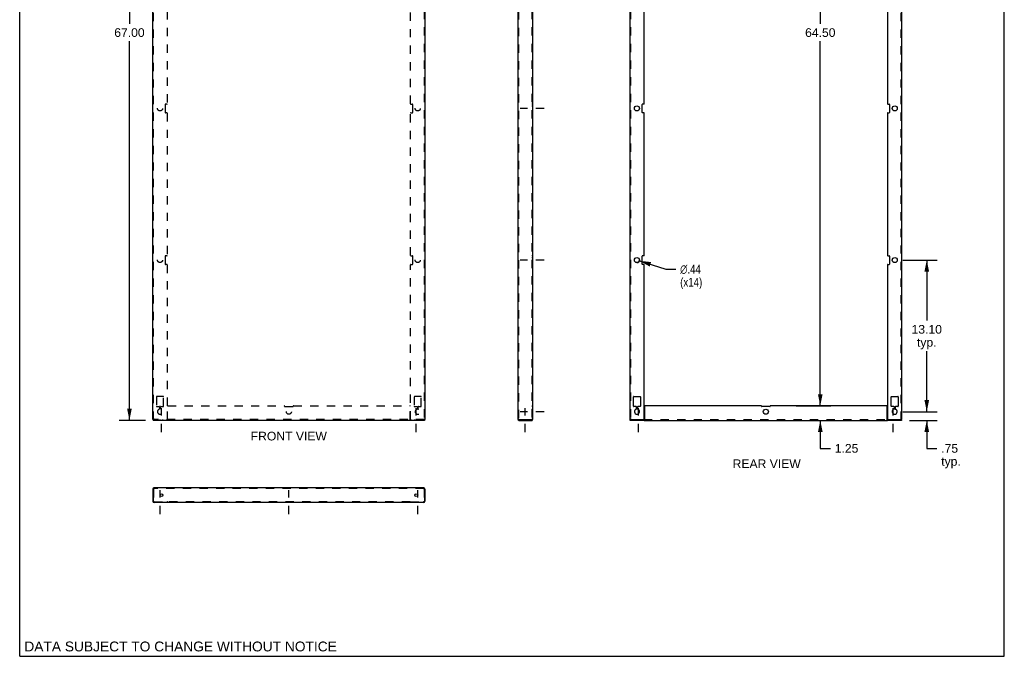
# Model space of a CAD drawing. Header units: inches. Extents: x 0 to 85, y 0 to 110.
# Tile 1 of 2: x 0 to 85, y 0 to 55. Entities that reach past the tile are written whole.
import ezdxf

# ---------------------------------------------------------------- set-up
doc = ezdxf.new("R2010")
doc.units = ezdxf.units.IN
doc.header["$LTSCALE"] = 7.17037
doc.header["$MEASUREMENT"] = 0
doc.linetypes.add('DASHED', pattern=[0.2, 0.1, -0.1])
doc.linetypes.add('HIDDEN', pattern=[0.2, 0.1, -0.1])
doc.layers.get('0').update_dxf_attribs({"linetype": 'CONTINUOUS'})
doc.layers.add('DEFAULT_2', color=8, linetype='HIDDEN')
doc.layers.add('DIMENSIONS', color=7, linetype='CONTINUOUS')
doc.styles.get("Standard").update_dxf_attribs({"font": 'arial.ttf'})
doc.styles.add('TEXTSTYLE_1', font='gdt', dxfattribs={"width": 0.8})
doc.dimstyles.new('DIMSTYLE_1', dxfattribs={"dimtxt": 0.75, "dimasz": 1, "dimexe": 0.09, "dimexo": 0.07, "dimgap": 0.0375, "dimtad": 0, "dimtih": 1, "dimtoh": 1, "dimzin": 4, "dimdsep": 46, "dimtxsty": 'Standard', "dimblk": '_FILLED', "dimblk1": '_FILLED', "dimblk2": '_FILLED', "dimcen": 0.09, "dimadec": 3, "dimazin": 1, "dimtfac": 1, "dimtdec": 3, "dimtofl": 0, "dimtmove": 0, "dimatfit": 3, "dimldrblk": '_FILLED', "dimfxl": 0, "dimtolj": 1, "dimtzin": 4, "dimarcsym": 0})
doc.dimstyles.new('DIMSTYLE_2', dxfattribs={"dimtxt": 0.75, "dimasz": 1, "dimexe": 0.09, "dimexo": 0.07, "dimgap": 0.09, "dimtad": 0, "dimtih": 1, "dimtoh": 1, "dimzin": 4, "dimdsep": 46, "dimtxsty": 'Standard', "dimblk": '_FILLED', "dimblk1": '_FILLED', "dimblk2": '_FILLED', "dimcen": 0.09, "dimadec": 3, "dimazin": 1, "dimtfac": 1, "dimtdec": 3, "dimtofl": 0, "dimtmove": 0, "dimatfit": 1, "dimldrblk": '_FILLED', "dimfxl": 0, "dimtolj": 1, "dimtzin": 4, "dimarcsym": 0})

# ---------------------------------------------------------------- blocks, each defined once
blk = doc.blocks.new('_FILLED')
at = {"color": 0, "linetype": 'ByBlock'}
blk.add_solid([(0, 0), (-1, 0.2), (-1, -0.2)], dxfattribs=at)
blk = doc.blocks.new('*D2')
at = {"layer": 'DIMENSIONS', "color": 2, "linetype": 'Continuous'}
for p, q in [((10.848, 87.385), (8.574, 87.385)), ((9.474, 87.385), (9.474, 54.635)), ((9.474, 20.385), (9.474, 53.135)), ((10.848, 20.385), (8.574, 20.385))]:
    blk.add_line(p, q, dxfattribs=at)
for p, rotation in [((9.474, 87.385), 90), ((9.474, 20.385), 270)]:
    blk.add_blockref('_FILLED', p, dxfattribs=dict(at, rotation=rotation))
at = {"layer": 'DIMENSIONS', "color": 2, "linetype": 'Continuous', "insert": (9.474, 54.26), "char_height": 0.75, "width": 2.62082, "attachment_point": 2, "line_spacing_factor": 0.9}
blk.add_mtext('67.00', dxfattribs=at)
blk = doc.blocks.new('*D3')
at = {"layer": 'DIMENSIONS', "color": 2, "linetype": 'Continuous'}
for p, q in [((78.305, 21.135), (78.305, 23.135)), ((76.238, 21.135), (79.205, 21.135)), ((76.803, 20.385), (79.205, 20.385)), ((78.305, 20.385), (78.305, 17.963)), ((78.305, 17.963), (79.18, 17.963))]:
    blk.add_line(p, q, dxfattribs=at)
for p, rotation in [((78.305, 21.135), 270), ((78.305, 20.385), 90)]:
    blk.add_blockref('_FILLED', p, dxfattribs=dict(at, rotation=rotation))
at = {"layer": 'DIMENSIONS', "color": 2, "linetype": 'Continuous', "insert": (79.555, 18.338), "char_height": 0.75, "width": 1.6868, "attachment_point": 1, "line_spacing_factor": 0.9}
blk.add_mtext('.75\\Ptyp.', dxfattribs=at)
blk = doc.blocks.new('*D4')
at = {"layer": 'DIMENSIONS', "color": 2, "linetype": 'Continuous'}
for p, q in [((76.238, 34.235), (79.205, 34.235)), ((78.305, 34.235), (78.305, 28.999)), ((78.305, 21.135), (78.305, 26.374)), ((76.238, 21.135), (79.205, 21.135))]:
    blk.add_line(p, q, dxfattribs=at)
for p, rotation in [((78.305, 34.235), 90), ((78.305, 21.135), 270)]:
    blk.add_blockref('_FILLED', p, dxfattribs=dict(at, rotation=rotation))
at = {"layer": 'DIMENSIONS', "color": 2, "linetype": 'Continuous', "insert": (78.305, 28.624), "char_height": 0.75, "width": 2.62082, "attachment_point": 2, "line_spacing_factor": 0.9}
blk.add_mtext('13.10\\Ptyp.', dxfattribs=at)
blk = doc.blocks.new('*D7')
at = {"layer": 'DIMENSIONS', "color": 2, "linetype": 'Continuous'}
for p, q in [((53.497, 34.169), (55.767, 33.446)), ((55.767, 33.446), (56.642, 33.446))]:
    blk.add_line(p, q, dxfattribs=at)
at = {"layer": 'DIMENSIONS', "color": 2, "linetype": 'Continuous', "rotation": 162.3495838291}
blk.add_blockref('_FILLED', (53.497, 34.169), dxfattribs=at)
at = {"layer": 'DIMENSIONS', "color": 2, "linetype": 'Continuous', "insert": (57.017, 33.821), "char_height": 0.75, "width": 2.45539, "attachment_point": 1, "line_spacing_factor": 0.9, "style": 'TEXTSTYLE_1'}
blk.add_mtext('{\\fgdt;n}\\fArial;.44\\P(x14)', dxfattribs=at)
blk = doc.blocks.new('*D11')
at = {"layer": 'DIMENSIONS', "color": 2, "linetype": 'Continuous'}
for p, q in [((69.113, 21.635), (69.113, 23.635)), ((67.039, 21.635), (70.013, 21.635)), ((64.039, 20.385), (70.013, 20.385)), ((69.113, 20.385), (69.113, 17.968)), ((69.113, 17.968), (69.988, 17.968))]:
    blk.add_line(p, q, dxfattribs=at)
for p, rotation in [((69.113, 21.635), 270), ((69.113, 20.385), 90)]:
    blk.add_blockref('_FILLED', p, dxfattribs=dict(at, rotation=rotation))
at = {"layer": 'DIMENSIONS', "color": 2, "linetype": 'Continuous', "insert": (70.363, 18.343), "char_height": 0.75, "width": 2.0381, "attachment_point": 1, "line_spacing_factor": 0.9}
blk.add_mtext('1.25', dxfattribs=at)
blk = doc.blocks.new('*D12')
at = {"layer": 'DIMENSIONS', "color": 2, "linetype": 'Continuous'}
for p, q in [((67.039, 86.135), (70.013, 86.135)), ((69.113, 86.135), (69.113, 54.635)), ((69.113, 21.635), (69.113, 53.135)), ((67.022, 21.635), (70.013, 21.635))]:
    blk.add_line(p, q, dxfattribs=at)
for p, rotation in [((69.113, 86.135), 90), ((69.113, 21.635), 270)]:
    blk.add_blockref('_FILLED', p, dxfattribs=dict(at, rotation=rotation))
at = {"layer": 'DIMENSIONS', "color": 2, "linetype": 'Continuous', "insert": (69.113, 54.26), "char_height": 0.75, "width": 2.62082, "attachment_point": 2, "line_spacing_factor": 0.9}
blk.add_mtext('64.50', dxfattribs=at)

msp = doc.modelspace()

# ---------------------------------------------------------------- linework, layer by layer
at = {"color": 7, "linetype": 'Continuous'}
for p, q in [((0, 0), (0, 110)), ((85, 0), (85, 110)), ((11.548, 20.445), (11.488, 20.445)), ((11.531, 20.447), (11.518, 20.445)), ((11.518, 20.445), (11.518, 20.385)), ((34.928, 20.445), (34.988, 20.445)), ((34.944, 20.447), (34.958, 20.445)), ((34.958, 20.445), (34.958, 20.385)), ((43.123, 20.445), (43.123, 20.385)), ((44.231, 20.385), (44.231, 20.445)), ((52.693, 20.385), (52.693, 20.445)), ((53.914, 20.385), (53.914, 20.445)), ((74.913, 20.385), (74.913, 20.445)), ((76.133, 20.385), (76.133, 20.445)), ((11.518, 14.435), (11.488, 14.435)), ((34.958, 14.435), (34.988, 14.435)), ((12.738, 13.327), (12.738, 13.297)), ((12.768, 13.31), (12.768, 13.327)), ((33.708, 13.31), (33.708, 13.327)), ((33.738, 13.327), (33.738, 13.297)), ((0, 0), (85, 0))]:
    msp.add_line(p, q, dxfattribs=at)
at = {"color": 3, "linetype": 'Continuous'}
for p, q in [((11.488, 20.445), (11.488, 87.325)), ((34.988, 87.325), (34.988, 20.445)), ((43.011, 87.273), (43.011, 20.497)), ((44.261, 87.325), (44.261, 20.445)), ((52.663, 87.325), (52.663, 20.445)), ((76.163, 20.445), (76.163, 87.325)), ((53.913, 47.74), (53.913, 60.03)), ((74.913, 60.03), (74.913, 47.74)), ((53.726, 46.99), (53.726, 47.68)), ((53.883, 47.71), (53.756, 47.71)), ((74.943, 47.71), (75.071, 47.71)), ((75.101, 47.68), (75.101, 46.99)), ((53.883, 46.96), (53.756, 46.96)), ((53.913, 34.64), (53.913, 46.93)), ((74.913, 46.93), (74.913, 34.64)), ((74.943, 46.96), (75.071, 46.96)), ((53.726, 33.89), (53.726, 34.58)), ((53.883, 34.61), (53.756, 34.61)), ((74.943, 34.61), (75.071, 34.61)), ((75.101, 34.58), (75.101, 33.89)), ((53.883, 33.86), (53.756, 33.86)), ((53.913, 20.475), (53.913, 33.83)), ((74.913, 33.83), (74.913, 20.475)), ((74.943, 33.86), (75.071, 33.86)), ((52.993, 21.602), (52.993, 22.417)), ((53.023, 22.447), (53.553, 22.447)), ((53.583, 22.417), (53.583, 21.602)), ((75.243, 21.602), (75.243, 22.417)), ((75.273, 22.447), (75.803, 22.447)), ((75.833, 22.417), (75.833, 21.602)), ((53.227, 21.572), (53.023, 21.572)), ((53.257, 21.376), (53.257, 21.542)), ((53.32, 21.542), (53.32, 21.376)), ((53.553, 21.572), (53.35, 21.572)), ((53.943, 21.605), (53.943, 20.443)), ((64.008, 21.635), (53.973, 21.635)), ((64.758, 21.572), (64.068, 21.572)), ((74.853, 21.635), (64.818, 21.635)), ((74.883, 20.443), (74.883, 21.605)), ((75.477, 21.572), (75.273, 21.572)), ((75.507, 21.376), (75.507, 21.542)), ((75.57, 21.542), (75.57, 21.376)), ((75.803, 21.572), (75.6, 21.572)), ((11.491, 20.454), (11.488, 20.445)), ((11.6, 20.497), (11.571, 20.488)), ((11.6, 20.497), (11.586, 20.468)), ((34.876, 20.497), (34.905, 20.488)), ((34.876, 20.497), (34.889, 20.468)), ((34.984, 20.454), (34.988, 20.445)), ((43.094, 20.454), (43.123, 20.445)), ((43.123, 20.445), (44.261, 20.445)), ((52.663, 20.445), (53.883, 20.445)), ((74.943, 20.445), (76.163, 20.445)), ((11.531, 20.389), (11.518, 20.385)), ((34.958, 20.385), (11.518, 20.385)), ((34.944, 20.389), (34.958, 20.385)), ((43.123, 20.385), (44.231, 20.385)), ((53.914, 20.385), (52.693, 20.385)), ((53.928, 20.385), (74.898, 20.385)), ((76.133, 20.385), (74.913, 20.385)), ((11.531, 14.464), (11.518, 14.435)), ((34.876, 14.547), (11.6, 14.547)), ((34.944, 14.464), (34.958, 14.435)), ((11.488, 14.435), (11.488, 13.409)), ((11.518, 14.435), (11.518, 13.357)), ((34.958, 14.435), (34.958, 13.357)), ((34.988, 14.435), (34.988, 13.409)), ((11.548, 13.327), (12.738, 13.327)), ((12.738, 13.297), (11.6, 13.297)), ((12.768, 13.297), (12.768, 13.31)), ((33.708, 13.297), (12.768, 13.297)), ((33.708, 13.297), (33.708, 13.31)), ((33.737, 13.327), (34.928, 13.327)), ((34.876, 13.297), (33.738, 13.297))]:
    msp.add_line(p, q, dxfattribs=at)
at = {"color": 2, "linetype": 'DASHED'}
for p, q in [((45.267, 47.335), (43.196, 47.335)), ((45.267, 34.235), (43.196, 34.235)), ((12.238, 19.379), (12.238, 21.45)), ((34.238, 19.379), (34.238, 21.45)), ((43.636, 19.379), (43.636, 21.45)), ((53.413, 19.379), (53.413, 21.45)), ((75.413, 19.379), (75.413, 21.45)), ((45.267, 21.135), (43.196, 21.135)), ((12.113, 12.291), (12.113, 14.362)), ((23.238, 12.291), (23.238, 14.362)), ((34.363, 12.291), (34.363, 14.362))]:
    msp.add_line(p, q, dxfattribs=at)
at = {"color": 3, "linetype": 'Continuous'}
for points in [[(11.571, 20.488), (11.544, 20.48), (11.52, 20.471), (11.503, 20.462), (11.491, 20.454)], [(11.586, 20.468), (11.572, 20.441), (11.559, 20.418), (11.545, 20.4), (11.531, 20.389)], [(34.889, 20.468), (34.903, 20.441), (34.917, 20.418), (34.93, 20.4), (34.944, 20.389)], [(34.905, 20.488), (34.932, 20.48), (34.955, 20.471), (34.973, 20.462), (34.984, 20.454)], [(43.011, 20.497), (43.015, 20.488), (43.026, 20.48), (43.044, 20.471), (43.067, 20.462), (43.094, 20.454)], [(44.24, 20.406), (44.239, 20.399), (44.238, 20.394)], [(44.243, 20.428), (44.241, 20.42), (44.24, 20.413), (44.24, 20.406)], [(44.247, 20.443), (44.245, 20.436), (44.243, 20.428)], [(53.932, 20.406), (53.93, 20.399), (53.927, 20.394), (53.923, 20.389), (53.919, 20.386), (53.914, 20.385)], [(53.938, 20.428), (53.936, 20.42), (53.934, 20.413), (53.932, 20.406)], [(53.943, 20.443), (53.94, 20.436), (53.938, 20.428)], [(74.883, 20.443), (74.887, 20.436), (74.889, 20.428)], [(74.889, 20.428), (74.891, 20.42), (74.893, 20.413), (74.895, 20.406)], [(74.895, 20.406), (74.897, 20.399), (74.9, 20.394), (74.903, 20.389), (74.908, 20.386), (74.913, 20.385)], [(11.6, 14.547), (11.586, 14.543), (11.572, 14.532), (11.559, 14.514), (11.545, 14.491), (11.531, 14.464)], [(34.876, 14.547), (34.889, 14.543), (34.903, 14.532), (34.917, 14.514), (34.93, 14.491), (34.944, 14.464)], [(12.768, 13.31), (12.764, 13.313), (12.762, 13.315), (12.76, 13.317), (12.758, 13.317), (12.756, 13.318), (12.754, 13.319), (12.751, 13.32), (12.748, 13.322), (12.743, 13.324), (12.738, 13.327)], [(33.708, 13.31), (33.711, 13.313), (33.713, 13.315), (33.715, 13.317), (33.717, 13.317), (33.719, 13.318), (33.721, 13.319), (33.724, 13.32), (33.728, 13.322), (33.732, 13.324), (33.737, 13.327)]]:
    msp.add_lwpolyline(points, dxfattribs=at)
at = {"color": 7, "linetype": 'Continuous'}
for points in [[(11.559, 20.46), (11.545, 20.452), (11.531, 20.447)], [(11.555, 20.462), (11.549, 20.454), (11.548, 20.445)], [(11.6, 20.497), (11.586, 20.488), (11.574, 20.48), (11.563, 20.471), (11.555, 20.462)], [(11.6, 20.497), (11.586, 20.483), (11.572, 20.471), (11.559, 20.46)], [(34.876, 20.497), (34.889, 20.488), (34.902, 20.48), (34.912, 20.471), (34.921, 20.462)], [(34.876, 20.497), (34.889, 20.483), (34.903, 20.471), (34.917, 20.46)], [(34.917, 20.46), (34.93, 20.452), (34.944, 20.447)], [(34.921, 20.462), (34.926, 20.454), (34.928, 20.445)], [(53.943, 20.472), (53.938, 20.47), (53.933, 20.466), (53.93, 20.462), (53.927, 20.458), (53.924, 20.453), (53.921, 20.449), (53.918, 20.446), (53.914, 20.445)], [(74.883, 20.472), (74.889, 20.47), (74.894, 20.466), (74.897, 20.462), (74.9, 20.458), (74.903, 20.453), (74.905, 20.449), (74.909, 20.446), (74.913, 20.445)]]:
    msp.add_lwpolyline(points, dxfattribs=at)
at = {"color": 3, "linetype": 'Continuous'}
for centre, radius in [((53.288, 47.335), 0.219), ((75.538, 47.335), 0.219), ((53.288, 34.235), 0.219), ((75.538, 34.235), 0.219), ((64.413, 21.135), 0.219), ((12.238, 13.922), 0.125), ((34.238, 13.922), 0.125)]:
    msp.add_circle(centre, radius, dxfattribs=at)
for centre, radius, start, end in [((53.756, 47.68), 0.03, 90, 180), ((53.883, 47.74), 0.03, 270, 360), ((74.943, 47.74), 0.03, 180, 270), ((75.071, 47.68), 0.03, 0, 90), ((53.756, 46.99), 0.03, 180, 270), ((53.883, 46.93), 0.03, 0, 90), ((74.943, 46.93), 0.03, 90, 180), ((75.071, 46.99), 0.03, 270, 360), ((53.756, 34.58), 0.03, 90, 180), ((53.883, 34.64), 0.03, 270, 360), ((74.943, 34.64), 0.03, 180, 270), ((75.071, 34.58), 0.03, 0, 90), ((53.756, 33.89), 0.03, 180, 270), ((53.883, 33.83), 0.03, 0, 90), ((74.943, 33.83), 0.03, 90, 180), ((75.071, 33.89), 0.03, 270, 360), ((53.023, 22.417), 0.03, 90, 180), ((53.553, 22.417), 0.03, 0, 90), ((75.273, 22.417), 0.03, 90, 180), ((75.803, 22.417), 0.03, 0, 90), ((53.023, 21.602), 0.03, 180, 270), ((53.288, 21.135), 0.219, 104.2546, 75.7454), ((53.227, 21.542), 0.03, 0, 90), ((53.227, 21.376), 0.03, 284.2546, 360), ((53.35, 21.542), 0.03, 90, 180), ((53.35, 21.376), 0.03, 180, 255.7454), ((53.553, 21.602), 0.03, 270, 360), ((53.973, 21.605), 0.03, 90, 180), ((64.008, 21.605), 0.03, 357.61406, 90), ((64.068, 21.602), 0.03, 177.61406, 270), ((64.758, 21.602), 0.03, 270, 2.38594), ((64.818, 21.605), 0.03, 90, 182.38594), ((74.853, 21.605), 0.03, 0, 90), ((75.273, 21.602), 0.03, 180, 270), ((75.538, 21.135), 0.219, 104.2546, 75.7454), ((75.477, 21.542), 0.03, 0, 90), ((75.477, 21.376), 0.03, 284.2546, 360), ((75.6, 21.542), 0.03, 90, 180), ((75.6, 21.376), 0.03, 180, 255.7454), ((75.803, 21.602), 0.03, 270, 360), ((43.123, 20.497), 0.112, 180, 270), ((53.883, 20.475), 0.03, 270, 360), ((74.943, 20.475), 0.03, 180, 270), ((11.6, 14.435), 0.112, 90, 180), ((34.876, 14.435), 0.112, 0, 90), ((11.6, 13.409), 0.112, 180, 270), ((11.548, 13.357), 0.03, 180, 270), ((34.876, 13.409), 0.112, 270, 360), ((34.928, 13.357), 0.03, 270, 360)]:
    msp.add_arc(centre, radius, start, end, dxfattribs=at)
at = {"layer": 'DEFAULT_2', "color": 8, "linetype": 'HIDDEN'}
for p, q in [((11.548, 20.445), (11.548, 87.325)), ((34.928, 87.325), (34.928, 20.445)), ((43.071, 87.273), (43.071, 20.497)), ((44.201, 87.325), (44.201, 20.445)), ((52.723, 87.325), (52.723, 20.445)), ((76.103, 20.445), (76.103, 87.325)), ((12.738, 60.03), (12.738, 47.74)), ((33.738, 47.74), (33.738, 60.03)), ((12.55, 47.68), (12.55, 46.99)), ((12.708, 47.71), (12.58, 47.71)), ((33.768, 47.71), (33.895, 47.71)), ((33.925, 46.99), (33.925, 47.68)), ((44.261, 47.71), (44.201, 47.71)), ((12.708, 46.96), (12.58, 46.96)), ((12.738, 46.93), (12.738, 34.64)), ((33.738, 34.64), (33.738, 46.93)), ((33.768, 46.96), (33.895, 46.96)), ((44.201, 47.554), (44.261, 47.554)), ((44.201, 47.116), (44.261, 47.116)), ((44.261, 46.96), (44.201, 46.96)), ((12.55, 34.58), (12.55, 33.89)), ((12.708, 34.61), (12.58, 34.61)), ((33.768, 34.61), (33.895, 34.61)), ((33.925, 33.89), (33.925, 34.58)), ((44.261, 34.61), (44.201, 34.61)), ((44.201, 34.454), (44.261, 34.454)), ((44.201, 34.016), (44.261, 34.016)), ((12.708, 33.86), (12.58, 33.86)), ((12.738, 33.83), (12.738, 20.475)), ((33.738, 20.475), (33.738, 33.83)), ((33.768, 33.86), (33.895, 33.86)), ((44.261, 33.86), (44.201, 33.86)), ((11.818, 22.417), (11.818, 21.602)), ((12.378, 22.447), (11.848, 22.447)), ((12.408, 21.602), (12.408, 22.417)), ((34.068, 22.417), (34.068, 21.602)), ((34.628, 22.447), (34.098, 22.447)), ((34.658, 21.602), (34.658, 22.417)), ((44.261, 22.447), (44.201, 22.447)), ((11.848, 21.572), (12.051, 21.572)), ((12.081, 21.542), (12.081, 21.376)), ((12.144, 21.376), (12.144, 21.542)), ((12.174, 21.572), (12.378, 21.572)), ((12.768, 20.443), (12.768, 21.605)), ((12.798, 21.635), (22.833, 21.635)), ((22.893, 21.572), (23.583, 21.572)), ((23.643, 21.635), (33.678, 21.635)), ((33.708, 20.443), (33.708, 21.605)), ((34.098, 21.572), (34.301, 21.572)), ((34.331, 21.542), (34.331, 21.376)), ((34.394, 21.376), (34.394, 21.542)), ((34.424, 21.572), (34.628, 21.572)), ((44.201, 21.635), (44.261, 21.635)), ((44.261, 21.572), (44.201, 21.572)), ((44.201, 21.354), (44.261, 21.354)), ((34.928, 20.445), (11.548, 20.445)), ((12.113, 20.385), (12.113, 20.445)), ((12.363, 20.385), (12.363, 20.445)), ((12.738, 20.385), (12.738, 20.445)), ((33.737, 20.385), (33.737, 20.445)), ((34.113, 20.385), (34.113, 20.445)), ((34.363, 20.385), (34.363, 20.445)), ((43.071, 20.497), (43.011, 20.497)), ((43.511, 20.445), (43.511, 20.385)), ((43.761, 20.445), (43.761, 20.385)), ((44.247, 20.443), (44.195, 20.472)), ((44.198, 20.466), (44.2, 20.464)), ((44.2, 20.464), (44.201, 20.462)), ((44.201, 20.916), (44.261, 20.916)), ((44.21, 20.452), (44.207, 20.456)), ((44.231, 20.41), (44.23, 20.413)), ((44.231, 20.411), (44.231, 20.409)), ((44.231, 20.408), (44.231, 20.408)), ((52.707, 20.447), (52.693, 20.445)), ((52.725, 20.454), (52.723, 20.445)), ((53.288, 20.385), (53.288, 20.445)), ((53.538, 20.385), (53.538, 20.445)), ((53.883, 20.445), (74.943, 20.445)), ((75.288, 20.385), (75.288, 20.445)), ((75.538, 20.385), (75.538, 20.445)), ((76.102, 20.454), (76.103, 20.445)), ((76.12, 20.447), (76.133, 20.445)), ((53.914, 20.385), (53.928, 20.385)), ((74.898, 20.385), (74.913, 20.385)), ((11.6, 14.487), (11.6, 14.547)), ((34.876, 14.487), (11.6, 14.487)), ((34.876, 14.487), (34.876, 14.547)), ((11.548, 14.435), (11.518, 14.435)), ((11.548, 14.435), (11.548, 13.409)), ((34.928, 14.435), (34.958, 14.435)), ((34.928, 14.435), (34.928, 13.409)), ((11.6, 13.357), (12.738, 13.357)), ((11.818, 13.297), (11.818, 13.357)), ((11.894, 13.357), (11.894, 13.297)), ((12.081, 13.357), (12.081, 13.297)), ((12.144, 13.357), (12.144, 13.297)), ((12.331, 13.357), (12.331, 13.297)), ((12.408, 13.297), (12.408, 13.357)), ((12.55, 13.297), (12.55, 13.357)), ((12.738, 13.357), (12.738, 13.327)), ((12.768, 13.363), (12.762, 13.363)), ((12.768, 13.327), (12.768, 13.363)), ((33.708, 13.357), (12.768, 13.357)), ((22.863, 13.357), (22.863, 13.297)), ((23.019, 13.297), (23.019, 13.357)), ((23.456, 13.297), (23.456, 13.357)), ((23.613, 13.357), (23.613, 13.297)), ((33.708, 13.327), (33.708, 13.363)), ((33.738, 13.357), (34.876, 13.357)), ((33.738, 13.357), (33.738, 13.327)), ((33.925, 13.297), (33.925, 13.357)), ((34.068, 13.297), (34.068, 13.357)), ((34.144, 13.357), (34.144, 13.297)), ((34.331, 13.357), (34.331, 13.297)), ((34.394, 13.357), (34.394, 13.297)), ((34.581, 13.357), (34.581, 13.297)), ((34.658, 13.297), (34.658, 13.357))]:
    msp.add_line(p, q, dxfattribs=at)
for points in [[(12.768, 20.472), (12.762, 20.47), (12.757, 20.466), (12.754, 20.462), (12.751, 20.458), (12.748, 20.453), (12.745, 20.449), (12.742, 20.446), (12.738, 20.445)], [(12.768, 20.443), (12.764, 20.436), (12.762, 20.428), (12.76, 20.42), (12.758, 20.413), (12.756, 20.406), (12.754, 20.399), (12.751, 20.394), (12.748, 20.389), (12.743, 20.386), (12.738, 20.385)], [(33.708, 20.472), (33.713, 20.47), (33.718, 20.466), (33.721, 20.462), (33.724, 20.458), (33.727, 20.453), (33.73, 20.449), (33.733, 20.446), (33.737, 20.445)], [(33.708, 20.443), (33.711, 20.436), (33.713, 20.428), (33.715, 20.42), (33.717, 20.413), (33.719, 20.406), (33.721, 20.399), (33.724, 20.394), (33.728, 20.389), (33.732, 20.386), (33.737, 20.385)], [(43.071, 20.497), (43.073, 20.488), (43.078, 20.48), (43.086, 20.471), (43.097, 20.462), (43.11, 20.454), (43.123, 20.445)], [(44.195, 20.472), (44.195, 20.47), (44.198, 20.466)], [(44.2, 20.464), (44.203, 20.46), (44.207, 20.456), (44.21, 20.452), (44.213, 20.448), (44.215, 20.444), (44.218, 20.441)], [(44.201, 20.462), (44.206, 20.458), (44.212, 20.453), (44.218, 20.449)], [(44.229, 20.417), (44.228, 20.421), (44.226, 20.425), (44.224, 20.429), (44.222, 20.433), (44.22, 20.437), (44.218, 20.441), (44.215, 20.444), (44.213, 20.448)], [(44.218, 20.449), (44.225, 20.446), (44.231, 20.445)], [(44.228, 20.421), (44.229, 20.417), (44.23, 20.413), (44.231, 20.412)], [(44.231, 20.412), (44.231, 20.41), (44.231, 20.408), (44.231, 20.409)], [(52.775, 20.497), (52.746, 20.488), (52.719, 20.48), (52.696, 20.471), (52.678, 20.462), (52.667, 20.454), (52.663, 20.445)], [(52.775, 20.497), (52.762, 20.468), (52.748, 20.441), (52.734, 20.418), (52.721, 20.4), (52.707, 20.389), (52.693, 20.385)], [(52.734, 20.46), (52.721, 20.452), (52.707, 20.447)], [(52.775, 20.497), (52.762, 20.488), (52.749, 20.48), (52.739, 20.471), (52.73, 20.462), (52.725, 20.454)], [(52.775, 20.497), (52.762, 20.483), (52.748, 20.471), (52.734, 20.46)], [(76.051, 20.497), (76.08, 20.488), (76.107, 20.48), (76.131, 20.471), (76.148, 20.462), (76.16, 20.454), (76.163, 20.445)], [(76.051, 20.497), (76.065, 20.488), (76.077, 20.48), (76.088, 20.471), (76.096, 20.462), (76.102, 20.454)], [(76.051, 20.497), (76.065, 20.483), (76.079, 20.471), (76.092, 20.46)], [(76.051, 20.497), (76.065, 20.468), (76.079, 20.441), (76.092, 20.418), (76.106, 20.4), (76.12, 20.389), (76.133, 20.385)], [(76.092, 20.46), (76.106, 20.452), (76.12, 20.447)], [(44.238, 20.394), (44.236, 20.389), (44.234, 20.386), (44.231, 20.385)], [(11.6, 14.487), (11.586, 14.485), (11.572, 14.48), (11.559, 14.471), (11.545, 14.461), (11.531, 14.448), (11.518, 14.435)], [(34.876, 14.487), (34.889, 14.485), (34.903, 14.48), (34.917, 14.471), (34.93, 14.461), (34.944, 14.448), (34.958, 14.435)], [(12.762, 13.363), (12.757, 13.36), (12.754, 13.356), (12.751, 13.352), (12.748, 13.346), (12.745, 13.34), (12.742, 13.333), (12.738, 13.327)], [(33.708, 13.363), (33.713, 13.363), (33.718, 13.36), (33.721, 13.356), (33.724, 13.352), (33.727, 13.346)], [(33.727, 13.346), (33.73, 13.34), (33.733, 13.333), (33.737, 13.327)]]:
    msp.add_lwpolyline(points, dxfattribs=at)
for centre in [(12.113, 47.335), (34.363, 47.335), (12.113, 34.235), (34.363, 34.235), (23.238, 21.135)]:
    msp.add_circle(centre, 0.219, dxfattribs=at)
for centre, radius, start, end in [((12.58, 47.68), 0.03, 90, 180), ((12.708, 47.74), 0.03, 270, 360), ((33.768, 47.74), 0.03, 180, 270), ((33.895, 47.68), 0.03, 0, 90), ((12.58, 46.99), 0.03, 180, 270), ((12.708, 46.93), 0.03, 0, 90), ((33.768, 46.93), 0.03, 90, 180), ((33.895, 46.99), 0.03, 270, 360), ((12.58, 34.58), 0.03, 90, 180), ((12.708, 34.64), 0.03, 270, 360), ((33.768, 34.64), 0.03, 180, 270), ((33.895, 34.58), 0.03, 0, 90), ((12.58, 33.89), 0.03, 180, 270), ((12.708, 33.83), 0.03, 0, 90), ((33.768, 33.83), 0.03, 90, 180), ((33.895, 33.89), 0.03, 270, 360), ((11.848, 22.417), 0.03, 90, 180), ((12.378, 22.417), 0.03, 0, 90), ((34.098, 22.417), 0.03, 90, 180), ((34.628, 22.417), 0.03, 0, 90), ((11.848, 21.602), 0.03, 180, 270), ((12.113, 21.135), 0.219, 104.2546, 75.7454), ((12.051, 21.542), 0.03, 0, 90), ((12.051, 21.376), 0.03, 284.2546, 360), ((12.174, 21.542), 0.03, 90, 180), ((12.174, 21.376), 0.03, 180, 255.7454), ((12.378, 21.602), 0.03, 270, 360), ((12.798, 21.605), 0.03, 90, 180), ((22.833, 21.605), 0.03, 357.61406, 90), ((22.893, 21.602), 0.03, 177.61406, 270), ((23.583, 21.602), 0.03, 270, 2.38594), ((23.643, 21.605), 0.03, 90, 182.38594), ((33.678, 21.605), 0.03, 0, 90), ((34.098, 21.602), 0.03, 180, 270), ((34.363, 21.135), 0.219, 104.2546, 75.7454), ((34.301, 21.542), 0.03, 0, 90), ((34.301, 21.376), 0.03, 284.2546, 360), ((34.424, 21.542), 0.03, 90, 180), ((34.424, 21.376), 0.03, 180, 255.7454), ((34.628, 21.602), 0.03, 270, 360), ((12.708, 20.475), 0.03, 270, 360), ((33.768, 20.475), 0.03, 180, 270), ((43.123, 20.497), 0.052, 180, 270), ((44.149, 20.497), 0.112, 270, 360), ((44.149, 20.497), 0.052, 270, 360), ((11.6, 14.435), 0.052, 90, 180), ((34.876, 14.435), 0.052, 0, 90), ((11.6, 13.409), 0.052, 180, 270), ((34.876, 13.409), 0.052, 270, 360)]:
    msp.add_arc(centre, radius, start, end, dxfattribs=at)
at = {"layer": 'DIMENSIONS', "color": 2, "linetype": 'Continuous'}
msp.add_arc((53.288, 34.235), 0.219, 269.70361, 360, dxfattribs=at)

# ---------------------------------------------------------------- texts
at = {"layer": 'DIMENSIONS', "color": 2, "linetype": 'Continuous', "attachment_point": 2, "line_spacing_factor": 0.9}
for s, insert, char_height, width in [('FRONT VIEW', (23.231, 19.4), 0.75, 6.5632), ('REAR VIEW', (64.487, 17.011), 0.75, 5.86617), ('DATA SUBJECT TO CHANGE WITHOUT NOTICE', (13.89, 1.276), 0.85, 26.92825)]:
    msp.add_mtext(s, dxfattribs=dict(at, insert=insert, char_height=char_height, width=width))

# ---------------------------------------------------------------- dimensions: what is measured, and where the dimension line sits
at = {"layer": 'DIMENSIONS', "color": 2, "linetype": 'Continuous'}
for base, p1, p2, angle, picture, middle in [((9.474, 20.385), (10.918, 87.385), (10.918, 20.385), 270, '*D2', (9.468, 53.881)), ((69.113, 86.135), (66.952, 21.635), (66.969, 86.135), 90, '*D12', (69.107, 53.881)), ((69.113, 20.385), (66.969, 21.635), (63.969, 20.385), 270, '*D11', (71.417, 17.964))]:
    dim = msp.add_linear_dim(base=base, p1=p1, p2=p2, angle=angle, dimstyle='DIMSTYLE_1', dxfattribs=at)
    dim.commit()
    dim.dimension.update_dxf_attribs({"geometry": picture, "text_midpoint": middle, "dimtype": 160})
dim = msp.add_diameter_dim_2p(p1=(53.497, 34.169), p2=(53.08, 34.301), text='%%c<>\\P(x14)', dimstyle='DIMSTYLE_2', override={"dimpost": '<>'}, dxfattribs=at)
dim.commit()
dim.dimension.update_dxf_attribs({"geometry": '*D7', "text_midpoint": (58.244, 32.884), "dimtype": 163})
for base, p1, p2, picture, middle in [((78.305, 34.235), (76.168, 21.135), (76.168, 34.235), '*D4', (78.305, 27.686)), ((78.305, 21.135), (76.733, 20.385), (76.168, 21.135), '*D3', (80.398, 17.401))]:
    dim = msp.add_linear_dim(base=base, p1=p1, p2=p2, angle=90, text='<>\\Ptyp.', dimstyle='DIMSTYLE_1', dxfattribs=at)
    dim.commit()
    dim.dimension.update_dxf_attribs({"geometry": picture, "text_midpoint": middle, "dimtype": 160})

doc.saveas('drawing.dxf')
